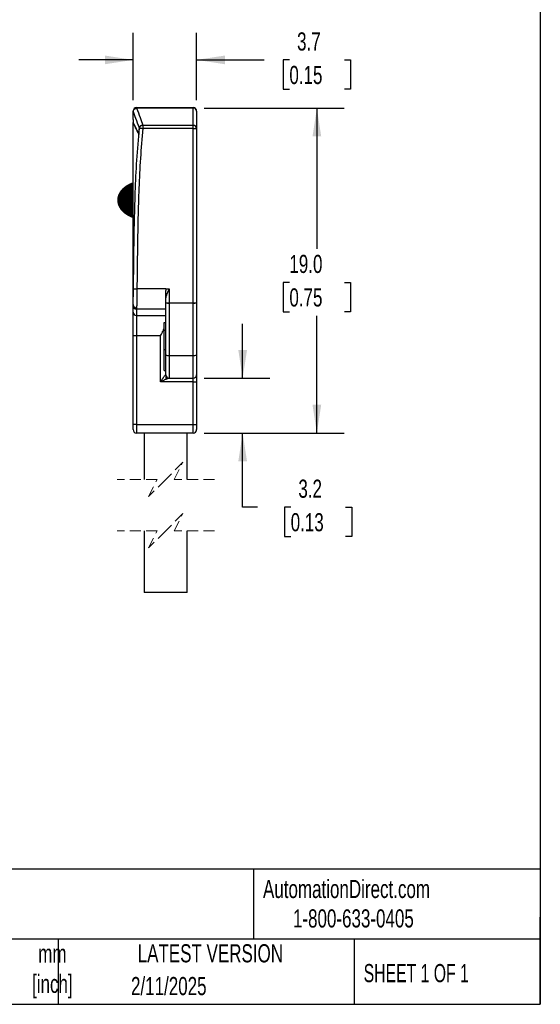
# Model space of a CAD drawing. Header units: millimetres. Extents: x 3 to 137, y 3 to 105.
# Tile 8 of 19: x 106 to 137, y 3 to 61. Entities that reach past the tile are written whole.
import ezdxf

# ---------------------------------------------------------------- set-up
doc = ezdxf.new("R2010")
doc.units = ezdxf.units.MM
doc.header["$LTSCALE"] = 0.5
doc.linetypes.add('HIDDEN', pattern=[1.905, 1.27, -0.635])
doc.layers.add('DIMENSIONS', color=140, linetype='Continuous', lineweight=25)
doc.layers.add('TEXT', color=140, linetype='Continuous', lineweight=25)
doc.styles.add('SLDTEXTSTYLE0', font='TXT', dxfattribs={"width": 0.7})
doc.styles.add('SLDTEXTSTYLE1', font='TXT', dxfattribs={"width": 0.65})
doc.dimstyles.new('SLDDIMSTYLE1', dxfattribs={"dimtxt": 1.079004, "dimasz": 1.651, "dimexe": 0, "dimexo": 0.0625, "dimgap": 0.269751, "dimtad": 0, "dimtih": 1, "dimtoh": 1, "dimrnd": 1e-09, "dimzin": 4, "dimdsep": 46, "dimtxsty": 'SLDTEXTSTYLE0', "dimsah": 1, "dimcen": 0.09, "dimadec": 0, "dimazin": 1, "dimtfac": 1, "dimtofl": 0, "dimtmove": 0, "dimatfit": 3, "dimfxl": 0, "dimfrac": 2, "dimtolj": 1, "dimtzin": 12, "dimarcsym": 0})
doc.dimstyles.new('SLDDIMSTYLE2', dxfattribs={"dimtxt": 1.079004, "dimasz": 1.651, "dimexe": 0, "dimexo": 0.0625, "dimgap": 0.269751, "dimtad": 0, "dimtih": 1, "dimtoh": 1, "dimrnd": 1e-09, "dimzin": 12, "dimdsep": 46, "dimtxsty": 'SLDTEXTSTYLE0', "dimsah": 1, "dimcen": 0.09, "dimadec": 0, "dimazin": 3, "dimtfac": 1, "dimtmove": 0, "dimatfit": 0, "dimfxl": 0, "dimfrac": 2, "dimtolj": 1, "dimtzin": 12, "dimarcsym": 0})

# ---------------------------------------------------------------- blocks, each defined once
blk = doc.blocks.new('_D_9')
at = {"layer": 'DIMENSIONS'}
for p, q in [((112.774, 55.962), (112.774, 59.902)), ((116.474, 55.962), (116.474, 59.902)), ((112.774, 58.315), (109.599, 58.315)), ((116.474, 58.315), (120.425, 58.315)), ((121.887, 58.315), (121.525, 58.315)), ((121.525, 58.315), (121.525, 56.6)), ((125.093, 58.315), (125.456, 58.315)), ((125.456, 58.315), (125.456, 56.6)), ((121.525, 56.6), (121.887, 56.6)), ((125.456, 56.6), (125.093, 56.6))]:
    blk.add_line(p, q, dxfattribs=at)
for points in [[(112.774, 58.315), (111.123, 58.569), (111.123, 58.061)], [(116.474, 58.315), (118.125, 58.061), (118.125, 58.569)]]:
    blk.add_solid(points, dxfattribs=at)
at = {"layer": 'DIMENSIONS', "char_height": 1.0583, "attachment_point": 1, "style": 'SLDTEXTSTYLE0'}
for s, insert in [('3.7', (122.336, 59.921)), ('0.15', (121.887, 57.964))]:
    blk.add_mtext(s, dxfattribs=dict(at, insert=insert))
blk = doc.blocks.new('_D_10')
at = {"layer": 'DIMENSIONS'}
for p, q in [((116.909, 55.497), (125.078, 55.497)), ((123.49, 55.497), (123.49, 47.283)), ((121.887, 45.326), (121.525, 45.326)), ((121.525, 45.326), (121.525, 43.611)), ((125.093, 45.326), (125.456, 45.326)), ((125.456, 45.326), (125.456, 43.611)), ((121.525, 43.611), (121.887, 43.611)), ((123.49, 36.527), (123.49, 43.37)), ((125.456, 43.611), (125.093, 43.611)), ((116.909, 36.527), (125.078, 36.527))]:
    blk.add_line(p, q, dxfattribs=at)
for points in [[(123.49, 55.497), (123.236, 53.846), (123.744, 53.846)], [(123.49, 36.527), (123.744, 38.178), (123.236, 38.178)]]:
    blk.add_solid(points, dxfattribs=at)
at = {"layer": 'DIMENSIONS', "char_height": 1.0583, "attachment_point": 1, "style": 'SLDTEXTSTYLE0'}
for s, insert in [('19.0', (121.887, 46.932)), ('0.75', (121.887, 44.975))]:
    blk.add_mtext(s, dxfattribs=dict(at, insert=insert))
blk = doc.blocks.new('_D_11')
at = {"layer": 'DIMENSIONS'}
for p, q in [((119.161, 39.727), (119.161, 42.902)), ((116.909, 39.727), (120.748, 39.727)), ((116.909, 36.527), (120.748, 36.527)), ((119.161, 32.202), (119.161, 36.527)), ((120.017, 32.202), (119.161, 32.202)), ((121.963, 32.202), (121.6, 32.202)), ((121.6, 32.202), (121.6, 30.487)), ((125.169, 32.202), (125.531, 32.202)), ((125.531, 32.202), (125.531, 30.487)), ((121.6, 30.487), (121.963, 30.487)), ((125.531, 30.487), (125.169, 30.487))]:
    blk.add_line(p, q, dxfattribs=at)
for points in [[(119.161, 39.727), (119.415, 41.378), (118.907, 41.378)], [(119.161, 36.527), (118.907, 34.876), (119.415, 34.876)]]:
    blk.add_solid(points, dxfattribs=at)
at = {"layer": 'DIMENSIONS', "char_height": 1.0583, "attachment_point": 1, "style": 'SLDTEXTSTYLE0'}
for s, insert in [('3.2', (122.411, 33.808)), ('0.13', (121.963, 31.852))]:
    blk.add_mtext(s, dxfattribs=dict(at, insert=insert))

msp = doc.modelspace()

# ---------------------------------------------------------------- linework, layer by layer
for p, q in [((112.77421, 55.30758), (112.77421, 55.32669)), ((112.77421, 54.82554), (112.77421, 55.30758)), ((112.97421, 55.52669), (112.97421, 55.49735)), ((112.97421, 55.52669), (113.27421, 55.52669)), ((112.97421, 55.49735), (112.97421, 55.49044)), ((113.27421, 55.49735), (112.97421, 55.49735)), ((113.27421, 55.49735), (113.27421, 55.52669)), ((113.27421, 55.52669), (116.27421, 55.52669)), ((116.27421, 55.49735), (113.27421, 55.49735)), ((116.27421, 55.49735), (116.27421, 55.52669)), ((116.27421, 54.48518), (116.27421, 55.49735)), ((116.47421, 55.32669), (116.47421, 54.31452)), ((112.77421, 54.82554), (112.77421, 54.65025)), ((112.78488, 54.65025), (112.77421, 54.65025)), ((112.77421, 44.02621), (112.77421, 54.65025)), ((113.10078, 53.98216), (112.77421, 54.65025)), ((113.33885, 54.48518), (113.33885, 54.31452)), ((116.27421, 54.48518), (113.33885, 54.48518)), ((116.27421, 54.31452), (113.33885, 54.31452)), ((116.27421, 54.31452), (116.27421, 54.48518)), ((116.27421, 44.13802), (116.27421, 54.31452)), ((116.27421, 54.31452), (116.47421, 54.31452)), ((116.47421, 54.31452), (116.47421, 44.13802)), ((112.01876, 50.59025), (112.01316, 50.58165)), ((112.02474, 50.59921), (112.01876, 50.59025)), ((112.01876, 50.59025), (112.01876, 50.12669)), ((112.03072, 50.6078), (112.02474, 50.59921)), ((112.02474, 50.59921), (112.02474, 50.12669)), ((112.03707, 50.61677), (112.03072, 50.6078)), ((112.03072, 50.6078), (112.03072, 50.12669)), ((112.04304, 50.62536), (112.03707, 50.61677)), ((112.03707, 50.61677), (112.03707, 50.12669)), ((112.04977, 50.63432), (112.04304, 50.62536)), ((112.04304, 50.62536), (112.04304, 50.12669)), ((112.05612, 50.64291), (112.04977, 50.63432)), ((112.04977, 50.63432), (112.04977, 50.12669)), ((112.06284, 50.65188), (112.05612, 50.64291)), ((112.05612, 50.64291), (112.05612, 50.12669)), ((112.06994, 50.66084), (112.06284, 50.65188)), ((112.06284, 50.65188), (112.06284, 50.12669)), ((112.07666, 50.66943), (112.06994, 50.66084)), ((112.06994, 50.66084), (112.06994, 50.12669)), ((112.08376, 50.6784), (112.07666, 50.66943)), ((112.07666, 50.66943), (112.07666, 50.12669)), ((112.09123, 50.68699), (112.08376, 50.6784)), ((112.08376, 50.6784), (112.08376, 50.12669)), ((112.0987, 50.69596), (112.09123, 50.68699)), ((112.09123, 50.68699), (112.09123, 50.12669)), ((112.10617, 50.70455), (112.0987, 50.69596)), ((112.0987, 50.69596), (112.0987, 50.12669)), ((112.11401, 50.71351), (112.10617, 50.70455)), ((112.10617, 50.70455), (112.10617, 50.12669)), ((112.12223, 50.72248), (112.11401, 50.71351)), ((112.11401, 50.71351), (112.11401, 50.12669)), ((112.13008, 50.73107), (112.12223, 50.72248)), ((112.12223, 50.72248), (112.12223, 50.12669)), ((112.13867, 50.74003), (112.13008, 50.73107)), ((112.13008, 50.73107), (112.13008, 50.12669)), ((112.14689, 50.74862), (112.13867, 50.74003)), ((112.13867, 50.74003), (112.13867, 50.12669)), ((112.15548, 50.75759), (112.14689, 50.74862)), ((112.14689, 50.74862), (112.14689, 50.12669)), ((112.16444, 50.76618), (112.15548, 50.75759)), ((112.15548, 50.75759), (112.15548, 50.12669)), ((112.17341, 50.77514), (112.16444, 50.76618)), ((112.16444, 50.76618), (112.16444, 50.12669)), ((112.18274, 50.78374), (112.17341, 50.77514)), ((112.17341, 50.77514), (112.17341, 50.12669)), ((112.19208, 50.7927), (112.18274, 50.78374)), ((112.18274, 50.78374), (112.18274, 50.12669)), ((112.20179, 50.80167), (112.19208, 50.7927)), ((112.19208, 50.7927), (112.19208, 50.12669)), ((112.21151, 50.81026), (112.20179, 50.80167)), ((112.20179, 50.80167), (112.20179, 50.12669)), ((112.22159, 50.81922), (112.21151, 50.81026)), ((112.21151, 50.81026), (112.21151, 50.12669)), ((112.23168, 50.82781), (112.22159, 50.81922)), ((112.22159, 50.81922), (112.22159, 50.12669)), ((112.24214, 50.83678), (112.23168, 50.82781)), ((112.23168, 50.82781), (112.23168, 50.12669)), ((112.25297, 50.84537), (112.24214, 50.83678)), ((112.24214, 50.83678), (112.24214, 50.12669)), ((112.2638, 50.85433), (112.25297, 50.84537)), ((112.25297, 50.84537), (112.25297, 50.12669)), ((112.27501, 50.86292), (112.2638, 50.85433)), ((112.2638, 50.85433), (112.2638, 50.12669)), ((112.29817, 50.88085), (112.27501, 50.86292)), ((112.27501, 50.86292), (112.27501, 50.12669)), ((112.31012, 50.88945), (112.29817, 50.88085)), ((112.29817, 50.88085), (112.29817, 50.12669)), ((112.32207, 50.89841), (112.31012, 50.88945)), ((112.31012, 50.88945), (112.31012, 50.12669)), ((112.33477, 50.907), (112.32207, 50.89841)), ((112.32207, 50.89841), (112.32207, 50.12669)), ((112.34747, 50.91597), (112.33477, 50.907)), ((112.33477, 50.907), (112.33477, 50.12669)), ((112.36055, 50.92456), (112.34747, 50.91597)), ((112.34747, 50.91597), (112.34747, 50.12669)), ((112.37399, 50.93352), (112.36055, 50.92456)), ((112.36055, 50.92456), (112.36055, 50.12669)), ((112.38744, 50.94211), (112.37399, 50.93352)), ((112.37399, 50.93352), (112.37399, 50.12669)), ((112.40126, 50.95108), (112.38744, 50.94211)), ((112.38744, 50.94211), (112.38744, 50.12669)), ((112.41583, 50.96004), (112.40126, 50.95108)), ((112.40126, 50.95108), (112.40126, 50.12669)), ((112.4304, 50.96863), (112.41583, 50.96004)), ((112.41583, 50.96004), (112.41583, 50.12669)), ((112.44534, 50.9776), (112.4304, 50.96863)), ((112.4304, 50.96863), (112.4304, 50.12669)), ((112.46065, 50.98619), (112.44534, 50.9776)), ((112.44534, 50.9776), (112.44534, 50.12669)), ((112.47634, 50.99515), (112.46065, 50.98619)), ((112.46065, 50.98619), (112.46065, 50.12669)), ((112.4924, 51.00375), (112.47634, 50.99515)), ((112.47634, 50.99515), (112.47634, 50.12669)), ((112.52602, 51.02168), (112.4924, 51.00375)), ((112.4924, 51.00375), (112.4924, 50.12669)), ((112.54358, 51.03027), (112.52602, 51.02168)), ((112.52602, 51.02168), (112.52602, 50.12669)), ((112.56151, 51.03923), (112.54358, 51.03027)), ((112.54358, 51.03027), (112.54358, 50.12669)), ((112.57981, 51.04782), (112.56151, 51.03923)), ((112.56151, 51.03923), (112.56151, 50.12669)), ((112.59886, 51.05679), (112.57981, 51.04782)), ((112.57981, 51.04782), (112.57981, 50.12669)), ((112.61828, 51.06538), (112.59886, 51.05679)), ((112.59886, 51.05679), (112.59886, 50.12669)), ((112.63845, 51.07434), (112.61828, 51.06538)), ((112.61828, 51.06538), (112.61828, 50.12669)), ((112.659, 51.08293), (112.63845, 51.07434)), ((112.63845, 51.07434), (112.63845, 50.12669)), ((112.68066, 51.0919), (112.659, 51.08293)), ((112.659, 51.08293), (112.659, 50.12669)), ((112.70307, 51.10086), (112.68066, 51.0919)), ((112.68066, 51.0919), (112.68066, 50.12669)), ((112.72623, 51.10946), (112.70307, 51.10086)), ((112.70307, 51.10086), (112.70307, 50.12669)), ((112.75014, 51.11842), (112.72623, 51.10946)), ((112.72623, 51.10946), (112.72623, 50.12669)), ((112.77421, 51.12668), (112.75014, 51.11842)), ((112.75014, 51.11842), (112.75014, 50.12669)), ((111.87458, 50.15022), (111.87421, 50.14163)), ((111.87421, 50.14163), (111.87421, 50.12669)), ((111.87421, 50.12669), (111.87458, 50.12669)), ((111.87421, 50.12669), (111.87421, 50.11175)), ((111.87421, 50.11175), (111.87458, 50.10316)), ((111.87533, 50.16778), (111.87458, 50.15919)), ((111.87458, 50.15919), (111.87458, 50.12669)), ((111.87458, 50.12669), (111.87533, 50.12669)), ((111.87458, 50.12669), (111.87458, 50.09419)), ((111.87458, 50.09419), (111.87533, 50.0856)), ((111.8757, 50.17675), (111.87533, 50.16778)), ((111.87533, 50.16778), (111.87533, 50.12669)), ((111.87533, 50.12669), (111.8757, 50.12669)), ((111.87533, 50.12669), (111.87533, 50.0856)), ((111.87533, 50.0856), (111.8757, 50.07664)), ((111.87645, 50.18534), (111.8757, 50.17675)), ((111.8757, 50.17675), (111.8757, 50.12669)), ((111.8757, 50.12669), (111.8757, 50.07664)), ((111.8757, 50.12669), (111.87645, 50.12669)), ((111.8757, 50.07664), (111.87645, 50.06805)), ((111.87682, 50.1943), (111.87645, 50.18534)), ((111.87645, 50.18534), (111.87645, 50.12669)), ((111.87645, 50.12669), (111.87682, 50.12669)), ((111.87645, 50.12669), (111.87645, 50.06805)), ((111.87645, 50.06805), (111.87682, 50.05908)), ((111.87794, 50.20327), (111.87682, 50.1943)), ((111.87682, 50.1943), (111.87682, 50.12669)), ((111.87682, 50.12669), (111.87682, 50.05908)), ((111.87682, 50.12669), (111.87794, 50.12669)), ((111.87682, 50.05908), (111.87794, 50.05012)), ((111.87869, 50.21186), (111.87794, 50.20327)), ((111.87794, 50.20327), (111.87794, 50.12669)), ((111.87794, 50.12669), (111.87794, 50.05012)), ((111.87794, 50.12669), (111.87869, 50.12669)), ((111.87794, 50.05012), (111.87869, 50.04153)), ((111.87981, 50.22082), (111.87869, 50.21186)), ((111.87869, 50.21186), (111.87869, 50.12669)), ((111.87869, 50.12669), (111.87869, 50.04153)), ((111.87869, 50.12669), (111.87981, 50.12669)), ((111.87869, 50.04153), (111.87981, 50.03256)), ((111.88093, 50.22941), (111.87981, 50.22082)), ((111.87981, 50.22082), (111.87981, 50.12669)), ((111.87981, 50.12669), (111.88093, 50.12669)), ((111.87981, 50.12669), (111.87981, 50.03256)), ((111.87981, 50.03256), (111.88093, 50.02397)), ((111.88205, 50.23838), (111.88093, 50.22941)), ((111.88093, 50.22941), (111.88093, 50.12669)), ((111.88093, 50.12669), (111.88205, 50.12669)), ((111.88093, 50.12669), (111.88093, 50.02397)), ((111.88093, 50.02397), (111.88205, 50.01501)), ((111.88354, 50.24697), (111.88205, 50.23838)), ((111.88205, 50.23838), (111.88205, 50.12669)), ((111.88205, 50.12669), (111.88205, 50.01501)), ((111.88205, 50.12669), (111.88354, 50.12669)), ((111.88205, 50.01501), (111.88354, 50.00641)), ((111.88467, 50.25593), (111.88354, 50.24697)), ((111.88354, 50.24697), (111.88354, 50.12669)), ((111.88354, 50.12669), (111.88467, 50.12669)), ((111.88354, 50.12669), (111.88354, 50.00641)), ((111.88616, 50.26453), (111.88467, 50.25593)), ((111.88467, 50.25593), (111.88467, 50.12669)), ((111.88467, 50.12669), (111.88467, 49.99745)), ((111.88467, 50.12669), (111.88616, 50.12669)), ((111.88803, 50.27349), (111.88616, 50.26453)), ((111.88616, 50.26453), (111.88616, 50.12669)), ((111.88616, 50.12669), (111.88616, 49.98886)), ((111.88616, 50.12669), (111.88803, 50.12669)), ((111.88952, 50.28245), (111.88803, 50.27349)), ((111.88803, 50.27349), (111.88803, 50.12669)), ((111.88803, 50.12669), (111.88952, 50.12669)), ((111.88803, 50.12669), (111.88803, 49.97989)), ((111.89139, 50.29105), (111.88952, 50.28245)), ((111.88952, 50.28245), (111.88952, 50.12669)), ((111.88952, 50.12669), (111.88952, 49.97093)), ((111.88952, 50.12669), (111.89139, 50.12669)), ((111.89363, 50.30001), (111.89139, 50.29105)), ((111.89139, 50.29105), (111.89139, 50.12669)), ((111.89139, 50.12669), (111.89139, 49.96234)), ((111.89139, 50.12669), (111.89363, 50.12669)), ((111.8955, 50.3086), (111.89363, 50.30001)), ((111.89363, 50.30001), (111.89363, 50.12669)), ((111.89363, 50.12669), (111.89363, 49.95337)), ((111.89363, 50.12669), (111.8955, 50.12669)), ((111.89774, 50.31757), (111.8955, 50.3086)), ((111.8955, 50.3086), (111.8955, 50.12669)), ((111.8955, 50.12669), (111.8955, 49.94478)), ((111.8955, 50.12669), (111.89774, 50.12669)), ((111.89998, 50.32616), (111.89774, 50.31757)), ((111.89774, 50.31757), (111.89774, 50.12669)), ((111.89774, 50.12669), (111.89998, 50.12669)), ((111.89774, 50.12669), (111.89774, 49.93582)), ((111.90222, 50.33512), (111.89998, 50.32616)), ((111.89998, 50.32616), (111.89998, 50.12669)), ((111.89998, 50.12669), (111.90222, 50.12669)), ((111.89998, 50.12669), (111.89998, 49.92723)), ((111.90446, 50.34371), (111.90222, 50.33512)), ((111.90222, 50.33512), (111.90222, 50.12669)), ((111.90222, 50.12669), (111.90446, 50.12669)), ((111.90222, 50.12669), (111.90222, 49.91826)), ((111.90969, 50.36164), (111.90446, 50.34371)), ((111.90446, 50.34371), (111.90446, 50.12669)), ((111.90446, 50.12669), (111.90446, 49.90967)), ((111.90446, 50.12669), (111.90969, 50.12669)), ((111.91268, 50.37024), (111.90969, 50.36164)), ((111.90969, 50.36164), (111.90969, 50.12669)), ((111.90969, 50.12669), (111.90969, 49.89174)), ((111.90969, 50.12669), (111.91268, 50.12669)), ((111.91567, 50.3792), (111.91268, 50.37024)), ((111.91268, 50.37024), (111.91268, 50.12669)), ((111.91268, 50.12669), (111.91567, 50.12669)), ((111.91268, 50.12669), (111.91268, 49.88315)), ((111.91866, 50.38779), (111.91567, 50.3792)), ((111.91567, 50.3792), (111.91567, 50.12669)), ((111.91567, 50.12669), (111.91866, 50.12669)), ((111.91567, 50.12669), (111.91567, 49.87418)), ((111.92164, 50.39676), (111.91866, 50.38779)), ((111.91866, 50.38779), (111.91866, 50.12669)), ((111.91866, 50.12669), (111.92164, 50.12669)), ((111.91866, 50.12669), (111.91866, 49.86559)), ((111.92463, 50.40535), (111.92164, 50.39676)), ((111.92164, 50.39676), (111.92164, 50.12669)), ((111.92164, 50.12669), (111.92463, 50.12669)), ((111.92164, 50.12669), (111.92164, 49.85663)), ((111.92799, 50.41431), (111.92463, 50.40535)), ((111.92463, 50.40535), (111.92463, 50.12669)), ((111.92463, 50.12669), (111.92463, 49.84804)), ((111.92463, 50.12669), (111.92799, 50.12669)), ((111.93136, 50.4229), (111.92799, 50.41431)), ((111.92799, 50.41431), (111.92799, 50.12669)), ((111.92799, 50.12669), (111.93136, 50.12669)), ((111.92799, 50.12669), (111.92799, 49.83907)), ((111.93883, 50.44083), (111.93136, 50.4229)), ((111.93136, 50.4229), (111.93136, 50.12669)), ((111.93136, 50.12669), (111.93136, 49.83048)), ((111.93136, 50.12669), (111.93883, 50.12669)), ((111.94256, 50.44942), (111.93883, 50.44083)), ((111.93883, 50.44083), (111.93883, 50.12669)), ((111.93883, 50.12669), (111.94256, 50.12669)), ((111.93883, 50.12669), (111.93883, 49.81255)), ((111.9463, 50.45839), (111.94256, 50.44942)), ((111.94256, 50.44942), (111.94256, 50.12669)), ((111.94256, 50.12669), (111.9463, 50.12669)), ((111.94256, 50.12669), (111.94256, 49.80396)), ((111.95041, 50.46698), (111.9463, 50.45839)), ((111.9463, 50.45839), (111.9463, 50.12669)), ((111.9463, 50.12669), (111.9463, 49.79499)), ((111.9463, 50.12669), (111.95041, 50.12669)), ((111.95452, 50.47594), (111.95041, 50.46698)), ((111.95041, 50.46698), (111.95041, 50.12669)), ((111.95041, 50.12669), (111.95452, 50.12669)), ((111.95041, 50.12669), (111.95041, 49.7864)), ((111.95862, 50.48454), (111.95452, 50.47594)), ((111.95452, 50.47594), (111.95452, 50.12669)), ((111.95452, 50.12669), (111.95862, 50.12669)), ((111.95452, 50.12669), (111.95452, 49.77744)), ((111.96759, 50.50247), (111.95862, 50.48454)), ((111.95862, 50.48454), (111.95862, 50.12669)), ((111.95862, 50.12669), (111.95862, 49.76885)), ((111.95862, 50.12669), (111.96759, 50.12669)), ((111.97207, 50.51106), (111.96759, 50.50247)), ((111.96759, 50.50247), (111.96759, 50.12669)), ((111.96759, 50.12669), (111.97207, 50.12669)), ((111.96759, 50.12669), (111.96759, 49.75092)), ((111.97693, 50.52002), (111.97207, 50.51106)), ((111.97207, 50.51106), (111.97207, 50.12669)), ((111.97207, 50.12669), (111.97693, 50.12669)), ((111.97207, 50.12669), (111.97207, 49.74233)), ((111.98141, 50.52861), (111.97693, 50.52002)), ((111.97693, 50.52002), (111.97693, 50.12669)), ((111.97693, 50.12669), (111.98141, 50.12669)), ((111.97693, 50.12669), (111.97693, 49.73336)), ((111.98664, 50.53758), (111.98141, 50.52861)), ((111.98141, 50.52861), (111.98141, 50.12669)), ((111.98141, 50.12669), (111.98141, 49.72477)), ((111.98141, 50.12669), (111.98664, 50.12669)), ((111.9915, 50.54617), (111.98664, 50.53758)), ((111.98664, 50.53758), (111.98664, 50.12669)), ((111.98664, 50.12669), (111.9915, 50.12669)), ((111.98664, 50.12669), (111.98664, 49.71581)), ((111.99672, 50.55513), (111.9915, 50.54617)), ((111.9915, 50.54617), (111.9915, 50.12669)), ((111.9915, 50.12669), (111.99672, 50.12669)), ((111.9915, 50.12669), (111.9915, 49.70722)), ((112.00233, 50.56372), (111.99672, 50.55513)), ((111.99672, 50.55513), (111.99672, 50.12669)), ((111.99672, 50.12669), (112.00233, 50.12669)), ((111.99672, 50.12669), (111.99672, 49.69825)), ((112.00756, 50.57269), (112.00233, 50.56372)), ((112.00233, 50.56372), (112.00233, 50.12669)), ((112.00233, 50.12669), (112.00233, 49.68966)), ((112.00233, 50.12669), (112.00756, 50.12669)), ((112.01316, 50.58165), (112.00756, 50.57269)), ((112.00756, 50.57269), (112.00756, 50.12669)), ((112.00756, 50.12669), (112.00756, 49.68069)), ((112.00756, 50.12669), (112.01316, 50.12669)), ((112.01316, 50.58165), (112.01316, 50.12669)), ((112.01316, 50.12669), (112.01876, 50.12669)), ((112.01316, 50.12669), (112.01316, 49.67173)), ((112.01876, 50.12669), (112.02474, 50.12669)), ((112.01876, 50.12669), (112.01876, 49.66314)), ((112.02474, 50.12669), (112.03072, 50.12669)), ((112.02474, 50.12669), (112.02474, 49.65417)), ((112.03072, 50.12669), (112.03707, 50.12669)), ((112.03072, 50.12669), (112.03072, 49.64558)), ((112.03707, 50.12669), (112.04304, 50.12669)), ((112.03707, 50.12669), (112.03707, 49.63662)), ((112.04304, 50.12669), (112.04977, 50.12669)), ((112.04304, 50.12669), (112.04304, 49.62803)), ((112.04977, 50.12669), (112.05612, 50.12669)), ((112.04977, 50.12669), (112.04977, 49.61906)), ((112.05612, 50.12669), (112.06284, 50.12669)), ((112.05612, 50.12669), (112.05612, 49.61047)), ((112.06284, 50.12669), (112.06994, 50.12669)), ((112.06284, 50.12669), (112.06284, 49.60151)), ((112.06994, 50.12669), (112.07666, 50.12669)), ((112.06994, 50.12669), (112.06994, 49.59254)), ((112.07666, 50.12669), (112.08376, 50.12669)), ((112.07666, 50.12669), (112.07666, 49.58395)), ((112.08376, 50.12669), (112.09123, 50.12669)), ((112.08376, 50.12669), (112.08376, 49.57498)), ((112.09123, 50.12669), (112.09123, 49.56639)), ((112.09123, 50.12669), (112.0987, 50.12669)), ((112.0987, 50.12669), (112.0987, 49.55743)), ((112.0987, 50.12669), (112.10617, 50.12669)), ((112.10617, 50.12669), (112.11401, 50.12669)), ((112.10617, 50.12669), (112.10617, 49.54884)), ((112.11401, 50.12669), (112.12223, 50.12669)), ((112.11401, 50.12669), (112.11401, 49.53987)), ((112.12223, 50.12669), (112.13008, 50.12669)), ((112.12223, 50.12669), (112.12223, 49.53091)), ((112.13008, 50.12669), (112.13867, 50.12669)), ((112.13008, 50.12669), (112.13008, 49.52232)), ((112.13867, 50.12669), (112.14689, 50.12669)), ((112.13867, 50.12669), (112.13867, 49.51335)), ((112.14689, 50.12669), (112.15548, 50.12669)), ((112.14689, 50.12669), (112.14689, 49.50476)), ((112.15548, 50.12669), (112.15548, 49.4958)), ((112.15548, 50.12669), (112.16444, 50.12669)), ((112.16444, 50.12669), (112.16444, 49.4872)), ((112.16444, 50.12669), (112.17341, 50.12669)), ((112.17341, 50.12669), (112.18274, 50.12669)), ((112.17341, 50.12669), (112.17341, 49.47824)), ((112.18274, 50.12669), (112.18274, 49.46965)), ((112.18274, 50.12669), (112.19208, 50.12669)), ((112.19208, 50.12669), (112.20179, 50.12669)), ((112.19208, 50.12669), (112.19208, 49.46068)), ((112.20179, 50.12669), (112.20179, 49.45172)), ((112.20179, 50.12669), (112.21151, 50.12669)), ((112.21151, 50.12669), (112.22159, 50.12669)), ((112.21151, 50.12669), (112.21151, 49.44313)), ((112.22159, 50.12669), (112.23168, 50.12669)), ((112.22159, 50.12669), (112.22159, 49.43416)), ((112.23168, 50.12669), (112.24214, 50.12669)), ((112.23168, 50.12669), (112.23168, 49.42557)), ((112.24214, 50.12669), (112.24214, 49.41661)), ((112.24214, 50.12669), (112.25297, 50.12669)), ((112.25297, 50.12669), (112.25297, 49.40802)), ((112.25297, 50.12669), (112.2638, 50.12669)), ((112.2638, 50.12669), (112.2638, 49.39905)), ((112.2638, 50.12669), (112.27501, 50.12669)), ((112.27501, 50.12669), (112.29817, 50.12669)), ((112.27501, 50.12669), (112.27501, 49.39046)), ((112.29817, 50.12669), (112.31012, 50.12669)), ((112.29817, 50.12669), (112.29817, 49.37253)), ((112.31012, 50.12669), (112.32207, 50.12669)), ((112.31012, 50.12669), (112.31012, 49.36394)), ((112.32207, 50.12669), (112.32207, 49.35497)), ((112.32207, 50.12669), (112.33477, 50.12669)), ((112.33477, 50.12669), (112.33477, 49.34638)), ((112.33477, 50.12669), (112.34747, 50.12669)), ((112.34747, 50.12669), (112.36055, 50.12669)), ((112.34747, 50.12669), (112.34747, 49.33742)), ((112.36055, 50.12669), (112.37399, 50.12669)), ((112.36055, 50.12669), (112.36055, 49.32883)), ((112.37399, 50.12669), (112.38744, 50.12669)), ((112.37399, 50.12669), (112.37399, 49.31986)), ((112.38744, 50.12669), (112.40126, 50.12669)), ((112.38744, 50.12669), (112.38744, 49.31127)), ((112.40126, 50.12669), (112.40126, 49.30231)), ((112.40126, 50.12669), (112.41583, 50.12669)), ((112.41583, 50.12669), (112.41583, 49.29334)), ((112.41583, 50.12669), (112.4304, 50.12669)), ((112.4304, 50.12669), (112.44534, 50.12669)), ((112.4304, 50.12669), (112.4304, 49.28475)), ((112.44534, 50.12669), (112.44534, 49.27578)), ((112.44534, 50.12669), (112.46065, 50.12669)), ((112.46065, 50.12669), (112.47634, 50.12669)), ((112.46065, 50.12669), (112.46065, 49.26719)), ((112.47634, 50.12669), (112.47634, 49.25823)), ((112.47634, 50.12669), (112.4924, 50.12669)), ((112.4924, 50.12669), (112.52602, 50.12669)), ((112.4924, 50.12669), (112.4924, 49.24964)), ((112.52602, 50.12669), (112.52602, 49.23171)), ((112.52602, 50.12669), (112.54358, 50.12669)), ((112.54358, 50.12669), (112.56151, 50.12669)), ((112.54358, 50.12669), (112.54358, 49.22312)), ((112.56151, 50.12669), (112.56151, 49.21415)), ((112.56151, 50.12669), (112.57981, 50.12669)), ((112.57981, 50.12669), (112.59886, 50.12669)), ((112.57981, 50.12669), (112.57981, 49.20556)), ((112.59886, 50.12669), (112.61828, 50.12669)), ((112.59886, 50.12669), (112.59886, 49.1966)), ((112.61828, 50.12669), (112.63845, 50.12669)), ((112.61828, 50.12669), (112.61828, 49.188)), ((112.63845, 50.12669), (112.659, 50.12669)), ((112.63845, 50.12669), (112.63845, 49.17904)), ((112.659, 50.12669), (112.68066, 50.12669)), ((112.659, 50.12669), (112.659, 49.17045)), ((112.68066, 50.12669), (112.70307, 50.12669)), ((112.68066, 50.12669), (112.68066, 49.16148)), ((112.70307, 50.12669), (112.70307, 49.15252)), ((112.70307, 50.12669), (112.72623, 50.12669)), ((112.72623, 50.12669), (112.75014, 50.12669)), ((112.72623, 50.12669), (112.72623, 49.14393)), ((112.75014, 50.12669), (112.77421, 50.12669)), ((112.75014, 50.12669), (112.75014, 49.13496)), ((111.88354, 50.00641), (111.88467, 49.99745)), ((111.88467, 49.99745), (111.88616, 49.98886)), ((111.88616, 49.98886), (111.88803, 49.97989)), ((111.88803, 49.97989), (111.88952, 49.97093)), ((111.88952, 49.97093), (111.89139, 49.96234)), ((111.89139, 49.96234), (111.89363, 49.95337)), ((111.89363, 49.95337), (111.8955, 49.94478)), ((111.8955, 49.94478), (111.89774, 49.93582)), ((111.89774, 49.93582), (111.89998, 49.92723)), ((111.89998, 49.92723), (111.90222, 49.91826)), ((111.90222, 49.91826), (111.90446, 49.90967)), ((111.90446, 49.90967), (111.90969, 49.89174)), ((111.90969, 49.89174), (111.91268, 49.88315)), ((111.91268, 49.88315), (111.91567, 49.87418)), ((111.91567, 49.87418), (111.91866, 49.86559)), ((111.91866, 49.86559), (111.92164, 49.85663)), ((111.92164, 49.85663), (111.92463, 49.84804)), ((111.92463, 49.84804), (111.92799, 49.83907)), ((111.92799, 49.83907), (111.93136, 49.83048)), ((111.93136, 49.83048), (111.93883, 49.81255)), ((111.93883, 49.81255), (111.94256, 49.80396)), ((111.94256, 49.80396), (111.9463, 49.79499)), ((111.9463, 49.79499), (111.95041, 49.7864)), ((111.95041, 49.7864), (111.95452, 49.77744)), ((111.95452, 49.77744), (111.95862, 49.76885)), ((111.95862, 49.76885), (111.96759, 49.75092)), ((111.96759, 49.75092), (111.97207, 49.74233)), ((111.97207, 49.74233), (111.97693, 49.73336)), ((111.97693, 49.73336), (111.98141, 49.72477)), ((111.98141, 49.72477), (111.98664, 49.71581)), ((111.98664, 49.71581), (111.9915, 49.70722)), ((111.9915, 49.70722), (111.99672, 49.69825)), ((111.99672, 49.69825), (112.00233, 49.68966)), ((112.00233, 49.68966), (112.00756, 49.68069)), ((112.00756, 49.68069), (112.01316, 49.67173)), ((112.01316, 49.67173), (112.01876, 49.66314)), ((112.01876, 49.66314), (112.02474, 49.65417)), ((112.02474, 49.65417), (112.03072, 49.64558)), ((112.03072, 49.64558), (112.03707, 49.63662)), ((112.03707, 49.63662), (112.04304, 49.62803)), ((112.04304, 49.62803), (112.04977, 49.61906)), ((112.04977, 49.61906), (112.05612, 49.61047)), ((112.05612, 49.61047), (112.06284, 49.60151)), ((112.06284, 49.60151), (112.06994, 49.59254)), ((112.06994, 49.59254), (112.07666, 49.58395)), ((112.07666, 49.58395), (112.08376, 49.57498)), ((112.08376, 49.57498), (112.09123, 49.56639)), ((112.09123, 49.56639), (112.0987, 49.55743)), ((112.0987, 49.55743), (112.10617, 49.54884)), ((112.10617, 49.54884), (112.11401, 49.53987)), ((112.11401, 49.53987), (112.12223, 49.53091)), ((112.12223, 49.53091), (112.13008, 49.52232)), ((112.13008, 49.52232), (112.13867, 49.51335)), ((112.13867, 49.51335), (112.14689, 49.50476)), ((112.14689, 49.50476), (112.15548, 49.4958)), ((112.15548, 49.4958), (112.16444, 49.4872)), ((112.16444, 49.4872), (112.17341, 49.47824)), ((112.17341, 49.47824), (112.18274, 49.46965)), ((112.18274, 49.46965), (112.19208, 49.46068)), ((112.19208, 49.46068), (112.20179, 49.45172)), ((112.20179, 49.45172), (112.21151, 49.44313)), ((112.21151, 49.44313), (112.22159, 49.43416)), ((112.22159, 49.43416), (112.23168, 49.42557)), ((112.23168, 49.42557), (112.24214, 49.41661)), ((112.24214, 49.41661), (112.25297, 49.40802)), ((112.25297, 49.40802), (112.2638, 49.39905)), ((112.2638, 49.39905), (112.27501, 49.39046)), ((112.27501, 49.39046), (112.29817, 49.37253)), ((112.29817, 49.37253), (112.31012, 49.36394)), ((112.31012, 49.36394), (112.32207, 49.35497)), ((112.32207, 49.35497), (112.33477, 49.34638)), ((112.33477, 49.34638), (112.34747, 49.33742)), ((112.34747, 49.33742), (112.36055, 49.32883)), ((112.36055, 49.32883), (112.37399, 49.31986)), ((112.37399, 49.31986), (112.38744, 49.31127)), ((112.38744, 49.31127), (112.40126, 49.30231)), ((112.40126, 49.30231), (112.41583, 49.29334)), ((112.41583, 49.29334), (112.4304, 49.28475)), ((112.4304, 49.28475), (112.44534, 49.27578)), ((112.44534, 49.27578), (112.46065, 49.26719)), ((112.46065, 49.26719), (112.47634, 49.25823)), ((112.47634, 49.25823), (112.4924, 49.24964)), ((112.4924, 49.24964), (112.52602, 49.23171)), ((112.52602, 49.23171), (112.54358, 49.22312)), ((112.54358, 49.22312), (112.56151, 49.21415)), ((112.56151, 49.21415), (112.57981, 49.20556)), ((112.57981, 49.20556), (112.59886, 49.1966)), ((112.59886, 49.1966), (112.61828, 49.188)), ((112.61828, 49.188), (112.63845, 49.17904)), ((112.63845, 49.17904), (112.659, 49.17045)), ((112.659, 49.17045), (112.68066, 49.16148)), ((112.68066, 49.16148), (112.70307, 49.15252)), ((112.70307, 49.15252), (112.72623, 49.14393)), ((112.72623, 49.14393), (112.75014, 49.13496)), ((112.75014, 49.13496), (112.77421, 49.1267)), ((114.67421, 44.94714), (112.98992, 44.94714)), ((114.67421, 44.93906), (114.67421, 44.94714)), ((114.67421, 44.93906), (114.87421, 44.93906)), ((114.67421, 44.93906), (114.67421, 44.85454)), ((114.67421, 44.28381), (114.67421, 44.85454)), ((114.87421, 44.93906), (114.87421, 44.13802)), ((114.67421, 44.13802), (114.67421, 44.28381)), ((112.77421, 43.96013), (112.77421, 44.02475)), ((112.77421, 43.58805), (112.77421, 43.96013)), ((112.97421, 43.84027), (112.97421, 43.76273)), ((114.67421, 43.76273), (112.97421, 43.76273)), ((112.97421, 43.76273), (112.97421, 43.39065)), ((114.67421, 44.13802), (114.87421, 44.13802)), ((114.67421, 41.07983), (114.67421, 44.13802)), ((114.87421, 44.13802), (116.27421, 44.13802)), ((114.87421, 44.13802), (114.87421, 44.11543)), ((116.27421, 44.11543), (114.87421, 44.11543)), ((114.87421, 44.11543), (114.87421, 41.05724)), ((116.27421, 44.13802), (116.47421, 44.13802)), ((116.27421, 44.11543), (116.27421, 44.13802)), ((116.27421, 41.05724), (116.27421, 44.11543)), ((116.47421, 44.13802), (116.47421, 41.07983)), ((112.77421, 42.20624), (112.77421, 43.58805)), ((112.97421, 43.39065), (114.67421, 43.39065)), ((112.97421, 43.39065), (112.97421, 42.20624)), ((114.57421, 42.54407), (114.57421, 42.98225)), ((114.57421, 42.98225), (114.67421, 42.98225)), ((114.57421, 42.54407), (114.67421, 42.54407)), ((114.57421, 41.39785), (114.57421, 42.54407)), ((114.67139, 42.98225), (114.67421, 42.99997)), ((112.97421, 42.20624), (112.77421, 42.20624)), ((112.77421, 37.02669), (112.77421, 42.20624)), ((114.37421, 42.20624), (112.97421, 42.20624)), ((112.97421, 42.20624), (112.97421, 37.02669)), ((114.37421, 39.52669), (114.37421, 42.20624)), ((114.57421, 41.39785), (114.67421, 41.39785)), ((114.57421, 40.17669), (114.57421, 41.39785)), ((114.67421, 39.92669), (114.67421, 41.07983)), ((114.87421, 41.05724), (116.27421, 41.05724)), ((114.87421, 41.05724), (114.87421, 39.72669)), ((116.27421, 39.72669), (116.27421, 41.05724)), ((116.47421, 41.07983), (116.47421, 39.92669)), ((114.57421, 40.17669), (114.67421, 40.17669)), ((114.66814, 39.92669), (114.67421, 39.92669)), ((114.67421, 39.92669), (114.67421, 39.87733)), ((114.67421, 39.87733), (114.67421, 39.72669)), ((114.67421, 39.72669), (114.8641, 39.72669)), ((114.8641, 39.72669), (114.87421, 39.72669)), ((114.8641, 39.72669), (114.87421, 39.72669)), ((114.87421, 39.72669), (116.27421, 39.72669)), ((116.27421, 39.52669), (116.27421, 39.72669)), ((116.47421, 39.92669), (116.47421, 39.52669)), ((116.27421, 39.52669), (114.37421, 39.52669)), ((116.27421, 39.52669), (116.47421, 39.52669)), ((116.27421, 37.02669), (116.27421, 39.52669)), ((116.47421, 39.52669), (116.47421, 37.02669)), ((112.97421, 37.02669), (112.77421, 37.02669)), ((112.77421, 36.72669), (112.77421, 37.02669)), ((112.97421, 37.02669), (116.27421, 37.02669)), ((112.97421, 37.02669), (112.97421, 36.52669)), ((116.27421, 37.02669), (116.47421, 37.02669)), ((116.27421, 36.52669), (116.27421, 37.02669)), ((116.47421, 37.02669), (116.47421, 36.72669)), ((116.27421, 36.52669), (112.97421, 36.52669)), ((113.42421, 36.52669), (113.42421, 33.82311)), ((115.92421, 33.82311), (115.92421, 36.52669)), ((113.42421, 30.82311), (113.42421, 27.20884)), ((115.92421, 27.20884), (115.92421, 30.82311)), ((114.67421, 27.20884), (113.42421, 27.20884)), ((115.92421, 27.20884), (114.67421, 27.20884))]:
    msp.add_line(p, q)
at = {"color": 7, "linetype": 'HIDDEN', "lineweight": 18}
for p, q in [((115.67421, 34.8231), (114.67421, 33.8231)), ((115.17421, 33.8231), (115.67421, 34.8231)), ((114.17421, 33.8231), (111.83671, 33.8231)), ((114.67421, 33.8231), (113.67421, 32.8231)), ((113.67421, 32.8231), (114.17421, 33.8231)), ((117.51171, 33.8231), (115.17421, 33.8231)), ((115.67421, 31.8231), (114.67421, 30.8231)), ((115.17421, 30.8231), (115.67421, 31.8231)), ((114.17421, 30.8231), (111.83671, 30.8231)), ((114.67421, 30.8231), (113.67421, 29.8231)), ((113.67421, 29.8231), (114.17421, 30.8231)), ((117.51171, 30.8231), (115.17421, 30.8231))]:
    msp.add_line(p, q, dxfattribs=at)
at = {"flags": 128}
for points in [[(113.13982, 54.33425), (113.14018, 54.33783), (113.14046, 54.34065)], [(113.13982, 54.33425), (113.14365, 54.33387), (113.15497, 54.33274), (113.17336, 54.33092), (113.19812, 54.32847), (113.22828, 54.32548), (113.26268, 54.32207), (113.30002, 54.31837), (113.33885, 54.31452)], [(113.10078, 53.98216), (113.10095, 53.98393), (113.10109, 53.98533)], [(112.78994, 44.95014), (112.79378, 44.95008), (112.80516, 44.94991), (112.82364, 44.94963), (112.84851, 44.94926), (112.87882, 44.94881), (112.91339, 44.94829), (112.9509, 44.94772), (112.98992, 44.94714)]]:
    msp.add_lwpolyline(points, dxfattribs=at)
for centre, radius, start, end in [((112.97421, 55.32669), 0.2, 90.0002904, 179.9999097), ((112.96061, 55.31076), 0.18708, 85.8324194, 175.1146966), ((116.2742, 55.32669), 0.2, 0.0002042, 89.9996624), ((116.2878, 55.31076), 0.18708, 4.885361, 94.167589), ((113.06654, 54.32152), 0.07167, 354.4206432, 12.8272659), ((113.11216, 54.34326), 0.02841, 354.74532, 20.7907363), ((113.32106, 54.30195), 0.18409, 84.4542947, 169.8971758), ((116.2878, 54.29859), 0.18708, 4.885361, 94.167589), ((112.97292, 43.96144), 0.19871, 180.3770349, 270.3722396), ((114.82484, 44.57498), 0.46219, 250.9786435, 276.1308601), ((116.32357, 44.57498), 0.46219, 263.8691503, 289.0213349), ((112.97292, 43.58936), 0.19871, 180.377078, 270.3721796), ((114.82484, 41.51679), 0.46219, 250.9786435, 276.1308601), ((116.32357, 41.51679), 0.46219, 263.8691503, 289.0213349), ((114.87204, 39.92668), 0.2039, 179.9965908, 194.0054212), ((114.87421, 39.92669), 0.2, 180.0000245, 269.9999255), ((116.27421, 39.92669), 0.2, 270.0001099, 359.9998901), ((112.97421, 36.72669), 0.2, 179.999996, 269.9999373), ((116.27421, 36.72669), 0.2, 270.0001099, 359.9998901)]:
    msp.add_arc(centre, radius, start, end)
for points, knots in [([(112.77499, 55.32481), (112.77473, 55.3217), (112.77426, 55.31597), (112.77422, 55.31021), (112.77421, 55.30758)], [0, 0, 0, 0, 0.54241895, 1, 1, 1, 1]), ([(112.77499, 55.32481), (112.77978, 55.34544), (112.78999, 55.38935), (112.83486, 55.43955), (112.88385, 55.46949), (112.93033, 55.48577), (112.9589, 55.48881), (112.97421, 55.49044)], [0, 0, 0, 0, 0.22403689, 0.47682318, 0.69318534, 0.83568794, 1, 1, 1, 1]), ([(113.13643, 54.33743), (113.0686, 54.52171), (112.94753, 54.85062), (112.82769, 55.17998), (112.77499, 55.32481)], [0, 0, 0, 0, 0.56026859, 1, 1, 1, 1]), ([(112.97421, 55.49044), (113.04257, 55.30753), (113.16466, 54.98085), (113.28738, 54.65441), (113.34139, 54.51075)], [0, 0, 0, 0, 0.55991612, 1, 1, 1, 1]), ([(112.77421, 54.82554), (112.77513, 54.79491), (112.77677, 54.74021), (112.77861, 54.68553), (112.77942, 54.66146)], [0, 0, 0, 0, 0.56000167, 1, 1, 1, 1]), ([(113.10109, 53.98533), (113.0402, 54.10948), (112.93143, 54.33122), (112.82225, 54.55275), (112.77421, 54.65025)], [0, 0, 0, 0, 0.55989783, 1, 1, 1, 1]), ([(113.10227, 53.99714), (113.04212, 54.12117), (112.93469, 54.3427), (112.82687, 54.56405), (112.77942, 54.66146)], [0, 0, 0, 0, 0.5599057, 1, 1, 1, 1]), ([(112.78994, 44.95014), (112.79813, 45.57637), (112.8145, 46.82891), (112.84024, 48.70764), (112.89094, 50.58561), (112.97629, 52.46262), (113.08531, 53.71031), (113.13982, 54.33425)], [0, 0, 0, 0, 0.20001477, 0.40005683, 0.60005218, 0.79999483, 1, 1, 1, 1]), ([(113.33885, 54.31452), (113.28763, 53.7334), (113.1852, 52.57127), (113.10057, 50.82302), (113.04501, 48.96939), (113.01647, 47.01046), (112.99877, 45.63491), (112.98992, 44.94714)], [0, 0, 0, 0, 0.18662798, 0.37321743, 0.55987016, 0.77993633, 1, 1, 1, 1]), ([(113.10227, 53.99714), (113.10857, 54.06051), (113.11985, 54.17395), (113.13135, 54.28737), (113.13643, 54.33743)], [0, 0, 0, 0, 0.55860597, 1, 1, 1, 1]), ([(113.13643, 54.33743), (113.13689, 54.33988), (113.13788, 54.34515), (113.13843, 54.35048), (113.13873, 54.35334)], [0, 0, 0, 0, 0.46396038, 1, 1, 1, 1]), ([(113.13873, 54.35334), (113.14385, 54.3745), (113.15437, 54.41796), (113.20293, 54.46915), (113.26726, 54.50362), (113.31636, 54.50834), (113.34139, 54.51075)], [0, 0, 0, 0, 0.23067919, 0.47402367, 0.7318871, 1, 1, 1, 1]), ([(113.34139, 54.51075), (113.31648, 54.50673), (113.26723, 54.49877), (113.20393, 54.46023), (113.15615, 54.40662), (113.14558, 54.36218), (113.14046, 54.34065)], [0, 0, 0, 0, 0.26454673, 0.52324171, 0.76913214, 1, 1, 1, 1]), ([(113.34139, 54.51075), (113.34091, 54.50598), (113.34006, 54.49746), (113.33922, 54.48893), (113.33885, 54.48518)], [0, 0, 0, 0, 0.56000532, 1, 1, 1, 1]), ([(113.10228, 53.93966), (113.10289, 53.94672), (113.10368, 53.9559), (113.10352, 53.96692), (113.10319, 53.97183), (113.10271, 53.97548), (113.10219, 53.97806), (113.1016, 53.98027), (113.10103, 53.98157), (113.10078, 53.98216)], [0, 0, 0, 0, 0.49557766, 0.6438367, 0.77099169, 0.84016306, 0.90120551, 0.95538432, 1, 1, 1, 1]), ([(113.10109, 53.98533), (113.10171, 53.98399), (113.1028, 53.98162), (113.10351, 53.97911), (113.10382, 53.97802)], [0, 0, 0, 0, 0.56637725, 1, 1, 1, 1]), ([(113.10227, 53.99714), (113.10293, 53.99569), (113.10408, 53.99313), (113.1048, 53.99042), (113.10511, 53.98924)], [0, 0, 0, 0, 0.56663267, 1, 1, 1, 1]), ([(113.10382, 53.97802), (113.10408, 53.97354), (113.10452, 53.96554), (113.10395, 53.95755), (113.10369, 53.95404)], [0, 0, 0, 0, 0.559996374, 1, 1, 1, 1]), ([(113.10511, 53.98924), (113.1053, 53.98504), (113.10565, 53.97755), (113.1051, 53.97007), (113.10486, 53.96678)], [0, 0, 0, 0, 0.56000472, 1, 1, 1, 1]), ([(112.77424, 44.02864), (112.77493, 44.0642), (112.77654, 44.14813), (112.77917, 44.29094), (112.78244, 44.47731), (112.78612, 44.70054), (112.78864, 44.8649), (112.78994, 44.95014)], [0, 0, 0, 0, 0.11578101, 0.27324753, 0.46495092, 0.7225092, 1, 1, 1, 1]), ([(112.98992, 44.94714), (112.98927, 44.88864), (112.98797, 44.77289), (112.98603, 44.6024), (112.98409, 44.43931), (112.98215, 44.28715), (112.98023, 44.14918), (112.97829, 44.02837), (112.97645, 43.92732), (112.97489, 43.86683), (112.97421, 43.84027)], [0, 0, 0, 0, 0.15855035, 0.31369151, 0.46208751, 0.60054756, 0.72609468, 0.8360298, 0.92798999, 1, 1, 1, 1]), ([(114.67421, 44.33906), (114.67815, 44.38171), (114.6833, 44.4373), (114.70139, 44.50457), (114.71327, 44.54464), (114.72743, 44.58716), (114.7533, 44.65872), (114.80232, 44.77643), (114.8474, 44.87842), (114.87421, 44.93906)], [0, 0, 0, 0, 0.20143045, 0.2625243, 0.32823528, 0.39866818, 0.47388657, 0.68720306, 1, 1, 1, 1]), ([(112.77424, 44.02864), (112.77423, 44.02794), (112.77421, 44.02669), (112.77421, 44.02545), (112.77421, 44.0249)], [0, 0, 0, 0, 0.56000937, 1, 1, 1, 1]), ([(112.77421, 44.0249), (112.77729, 44.00063), (112.78353, 43.95152), (112.83048, 43.89051), (112.89641, 43.84847), (112.9481, 43.84302), (112.97421, 43.84027)], [0, 0, 0, 0, 0.24065697, 0.48692289, 0.74085041, 1, 1, 1, 1]), ([(114.37421, 42.20624), (114.38907, 42.2361), (114.41737, 42.29296), (114.45705, 42.3742), (114.49203, 42.44692), (114.52239, 42.51106), (114.54774, 42.56685), (114.56505, 42.60477), (114.57275, 42.62458), (114.57421, 42.62832)], [0, 0, 0, 0, 0.214193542, 0.407869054, 0.580635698, 0.732449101, 0.863520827, 0.974241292, 1, 1, 1, 1]), ([(114.37421, 39.52669), (114.38861, 39.54806), (114.41564, 39.58814), (114.45369, 39.64408), (114.48621, 39.69208), (114.51323, 39.73213), (114.54584, 39.7797), (114.58197, 39.83112), (114.6211, 39.88011), (114.64558, 39.91373), (114.66271, 39.92357), (114.66814, 39.92669)], [0, 0, 0, 0, 0.15520586, 0.2911621, 0.40754344, 0.50442179, 0.58212844, 0.75505539, 0.88177004, 0.96252755, 1, 1, 1, 1]), ([(114.8641, 39.72669), (114.85493, 39.72527), (114.8297, 39.72136), (114.7956, 39.70836), (114.75864, 39.69435), (114.72377, 39.68005), (114.68417, 39.66334), (114.63318, 39.64145), (114.56992, 39.61371), (114.4808, 39.57437), (114.41475, 39.54483), (114.37421, 39.52669)], [0, 0, 0, 0, 0.05242747, 0.14428658, 0.20531133, 0.2764171, 0.35755525, 0.44862608, 0.5904405, 0.74859111, 1, 1, 1, 1]), ([(114.67421, 39.78306), (114.68905, 39.77115), (114.71945, 39.74676), (114.7561, 39.73348), (114.77485, 39.72669)], [0, 0, 0, 0, 0.488500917, 1, 1, 1, 1])]:
    msp.add_open_spline(points, degree=3, knots=knots)
at = {"layer": 'TEXT'}
for p, q in [((136.525, 104.775), (136.525, 3.175)), ((136.525, 11.06305), (3.175, 11.06305)), ((119.78769, 11.06305), (119.78769, 6.985)), ((136.525, 3.175), (136.525, 8.255)), ((136.525, 6.985), (3.175, 6.985)), ((108.40605, 6.985), (108.40605, 3.175)), ((125.67437, 6.985), (125.67437, 3.175)), ((3.175, 3.175), (136.525, 3.175))]:
    msp.add_line(p, q, dxfattribs=at)

# ---------------------------------------------------------------- texts
at = {"color": 179, "linetype": 'Continuous', "lineweight": 18, "char_height": 1.0583333, "attachment_point": 1, "style": 'SLDTEXTSTYLE0'}
for s, insert in [('AutomationDirect.com', (120.34748, 10.43827)), ('1-800-633-0405', (122.09579, 8.71851))]:
    msp.add_mtext(s, dxfattribs=dict(at, insert=insert))
at = {"layer": 'TEXT'}
for s, insert, char_height, attachment_point, style in [('mm^J[inch]', (108.05828, 6.66457), 1.058333, 2, 'SLDTEXTSTYLE0'), ('LATEST VERSION', (117.27607, 6.682), 1.0583333, 2, 'SLDTEXTSTYLE0'), ('SHEET 1 OF 1', (126.22064, 5.52575), 1.0583333, 1, 'SLDTEXTSTYLE1'), ('2/11/2025', (114.85075, 4.76839), 1.058333, 2, 'SLDTEXTSTYLE0')]:
    msp.add_mtext(s, dxfattribs=dict(at, insert=insert, char_height=char_height, attachment_point=attachment_point, style=style))

# ---------------------------------------------------------------- dimensions: what is measured, and where the dimension line sits
at = {"layer": 'DIMENSIONS'}
for base, p1, p2, angle, dimstyle, picture, middle in [((116.47421, 58.31476), (112.77421, 55.32669), (116.47421, 55.32669), 0, 'SLDDIMSTYLE2', '_D_9', (123.49009, 58.31476)), ((123.49009, 36.52669), (116.27421, 55.49735), (116.27421, 36.52669), 90, 'SLDDIMSTYLE1', '_D_10', (123.49009, 45.3261)), ((119.16053, 39.72669), (116.27421, 36.52669), (116.27421, 39.72669), 90, 'SLDDIMSTYLE2', '_D_11', (119.16053, 32.20213))]:
    dim = msp.add_linear_dim(base=base, p1=p1, p2=p2, angle=angle, dimstyle=dimstyle, dxfattribs=at)
    dim.commit()
    dim.dimension.update_dxf_attribs({"geometry": picture, "text_midpoint": middle, "dimtype": 160})

doc.saveas('drawing.dxf')
